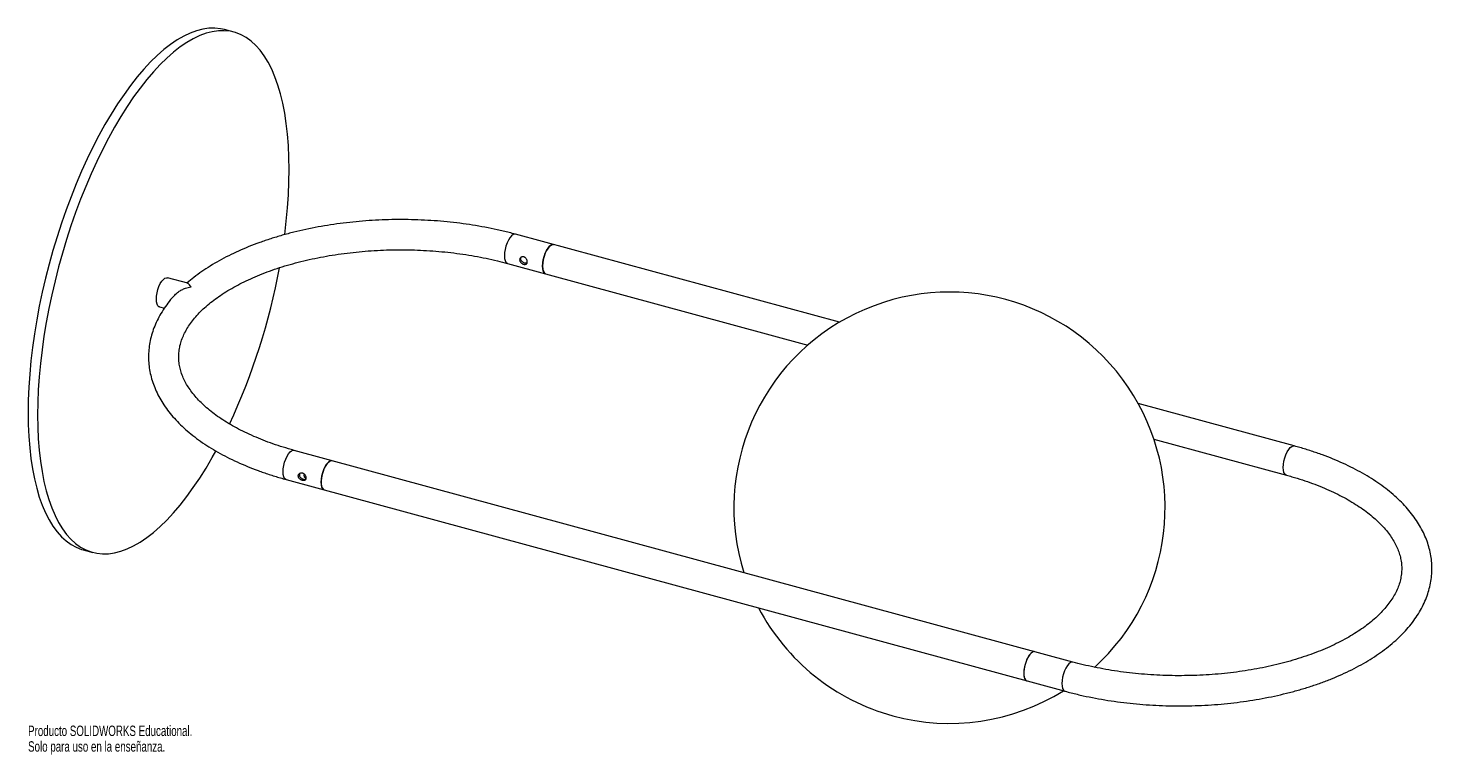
# Paper-space layout '_Trimétrica' of a CAD drawing. Header units: millimetres. Extents: x -330 to 321, y -206 to 131.
import ezdxf

# ---------------------------------------------------------------- set-up
doc = ezdxf.new("R2010")
doc.units = ezdxf.units.MM
doc.styles.add('SLDTEXTSTYLE0', font='TXT', dxfattribs={"width": 0.7})

psp = doc.layouts.new('_Trimétrica')

# ---------------------------------------------------------------- linework, layer by layer
at = {"color": 7, "linetype": 'Continuous', "lineweight": 15}
for p, q in [((-234.79, 129.29), (-239.22, 130.49)), ((45.99, -5.25), (-104.29, 35.6)), ((-107.97, 22.09), (31.41, -15.79)), ((-256.31, 12.85), (-265.74, 15.42)), ((-269.41, 1.91), (-267.12, 1.28)), ((256.99, -62.59), (184.61, -42.92)), ((154.32, -162.8), (-206.97, -64.61)), ((191.85, -59.4), (253.32, -76.1)), ((-210.64, -78.12), (150.65, -176.31)), ((-202.26, -76.13), (-202.16, -75.73)), ((-304.78, -110.76), (-300.36, -111.96))]:
    psp.add_line(p, q, dxfattribs=at)
at = {"color": 7, "linetype": 'Continuous', "lineweight": 15, "flags": 128}
for points in [[(-239.22, 130.49), (-241.06, 130.9), (-243.73, 131.18), (-246.49, 131.12), (-249.32, 130.72), (-252.21, 129.97), (-255.16, 128.89), (-258.15, 127.46), (-261.19, 125.71), (-264.26, 123.62), (-267.34, 121.21), (-270.45, 118.49), (-273.55, 115.46), (-276.65, 112.13), (-279.74, 108.51), (-282.81, 104.61), (-285.84, 100.44), (-288.84, 96.01), (-291.79, 91.34), (-294.68, 86.44), (-297.51, 81.32), (-300.27, 76), (-302.94, 70.5), (-305.53, 64.82), (-308.02, 58.98), (-310.41, 53.01), (-312.7, 46.91), (-314.86, 40.71), (-316.91, 34.42), (-318.83, 28.06), (-320.61, 21.65), (-322.26, 15.2), (-323.76, 8.74), (-325.12, 2.29), (-326.33, -4.15), (-327.38, -10.54), (-328.28, -16.88), (-329.02, -23.14), (-329.59, -29.31), (-330.01, -35.36), (-330.25, -41.29), (-330.34, -47.07)], [(-211.29, 35.41), (-210.56, 41.67), (-209.98, 47.83), (-209.57, 53.89), (-209.32, 59.82), (-209.24, 65.6), (-209.32, 71.22), (-209.57, 76.67), (-209.98, 81.92), (-210.56, 86.96), (-211.3, 91.79), (-212.19, 96.37), (-213.25, 100.71), (-214.45, 104.79), (-215.81, 108.59), (-217.32, 112.11), (-218.96, 115.34), (-220.75, 118.27), (-222.67, 120.88), (-224.71, 123.18), (-226.88, 125.15), (-229.16, 126.79), (-231.55, 128.1), (-234.05, 129.07), (-236.63, 129.7), (-239.31, 129.98), (-242.07, 129.92), (-244.89, 129.52), (-247.79, 128.77), (-250.74, 127.69), (-253.73, 126.26), (-256.77, 124.5), (-259.83, 122.42), (-262.92, 120.01), (-266.02, 117.29), (-269.13, 114.26), (-272.23, 110.92), (-275.32, 107.3), (-278.39, 103.4), (-281.42, 99.24), (-284.42, 94.81), (-287.37, 90.14), (-290.26, 85.24), (-293.09, 80.12), (-295.84, 74.8), (-298.52, 69.29), (-301.11, 63.61), (-303.6, 57.78), (-305.99, 51.8), (-308.27, 45.71), (-310.44, 39.5), (-312.49, 33.22), (-314.4, 26.86), (-316.19, 20.45), (-317.84, 14), (-319.34, 7.54), (-320.7, 1.09), (-321.91, -5.35), (-322.96, -11.74), (-323.86, -18.08), (-324.6, -24.34), (-325.17, -30.51), (-325.58, -36.56), (-325.83, -42.49), (-325.91, -48.28), (-325.91, -48.28)], [(-91.71, 20.85), (-91.63, 22.26), (-91.39, 23.77), (-91, 25.28), (-90.48, 26.74), (-89.86, 28.06), (-89.17, 29.18), (-88.44, 30.04), (-87.71, 30.6), (-87.02, 30.83), (-86.61, 30.79)], [(-86.61, 30.79), (-87.02, 30.83), (-87.71, 30.6), (-88.44, 30.04), (-89.17, 29.18), (-89.86, 28.06), (-90.48, 26.74), (-91, 25.28), (-91.39, 23.77), (-91.63, 22.26), (-91.71, 20.85), (-91.63, 19.59), (-91.39, 18.56), (-91, 17.8), (-90.48, 17.36), (-90.28, 17.28)], [(-90.28, 17.28), (-90.48, 17.36), (-91, 17.8), (-91.39, 18.56), (-91.63, 19.59), (-91.71, 20.85)], [(-270.84, 5.47), (-270.76, 6.89), (-270.52, 8.39), (-270.13, 9.91), (-269.61, 11.37), (-268.99, 12.69), (-268.3, 13.8), (-267.58, 14.66), (-266.85, 15.22), (-266.16, 15.45), (-265.74, 15.42)], [(-269.41, 1.91), (-269.61, 1.98), (-270.13, 2.43), (-270.52, 3.19), (-270.76, 4.22), (-270.84, 5.47)], [(-330.34, -47.07), (-330.25, -52.7), (-330.01, -58.14), (-329.59, -63.39), (-329.02, -68.44), (-328.28, -73.26), (-327.38, -77.84), (-326.33, -82.18), (-325.12, -86.26), (-323.76, -90.06), (-322.26, -93.58), (-320.61, -96.81), (-318.83, -99.74), (-316.91, -102.35), (-314.86, -104.65), (-312.7, -106.62), (-310.41, -108.26), (-308.02, -109.57), (-305.53, -110.54), (-304.78, -110.76)], [(-325.91, -48.28), (-325.83, -53.9), (-325.58, -59.34), (-325.17, -64.59), (-324.6, -69.64), (-323.86, -74.46), (-322.96, -79.05), (-321.91, -83.38), (-320.7, -87.46), (-319.34, -91.27), (-317.84, -94.79), (-316.19, -98.01), (-314.4, -100.94), (-312.49, -103.56), (-310.44, -105.85), (-308.27, -107.82), (-305.99, -109.47), (-303.6, -110.77), (-301.11, -111.74), (-298.52, -112.37), (-295.84, -112.65), (-293.09, -112.59), (-290.26, -112.19), (-287.37, -111.44), (-284.42, -110.36), (-281.42, -108.93), (-278.39, -107.18), (-275.32, -105.09), (-272.23, -102.68), (-269.13, -99.96), (-266.02, -96.93), (-262.92, -93.6), (-259.83, -89.98), (-256.77, -86.08), (-253.73, -81.91), (-250.74, -77.48), (-247.79, -72.81), (-244.89, -67.91), (-243.23, -64.94)], [(-194.38, -79.36), (-194.3, -77.95), (-194.06, -76.44), (-193.67, -74.93), (-193.15, -73.47), (-192.53, -72.15), (-191.84, -71.04), (-191.11, -70.18), (-190.39, -69.62), (-189.7, -69.39), (-189.28, -69.42)], [(-189.28, -69.42), (-189.44, -69.39), (-190.11, -69.49), (-190.83, -69.92), (-191.56, -70.66), (-192.27, -71.69), (-192.92, -72.94), (-193.48, -74.35), (-193.92, -75.85), (-194.22, -77.37), (-194.37, -78.82)], [(-192.95, -82.93), (-193.15, -82.85), (-193.67, -82.41), (-194.06, -81.65), (-194.3, -80.62), (-194.38, -79.36)], [(-194.37, -78.82), (-194.35, -80.15), (-194.17, -81.28), (-193.84, -82.15), (-193.37, -82.72), (-192.95, -82.93)], [(136.63, -158), (136.21, -157.96), (135.52, -158.19), (134.79, -158.75), (134.07, -159.61), (133.38, -160.73), (132.76, -162.05), (132.24, -163.5), (131.85, -165.02), (131.61, -166.52), (131.53, -167.94), (131.61, -169.19), (131.85, -170.23), (132.24, -170.98), (132.76, -171.43), (132.96, -171.51)], [(136.63, -158), (136.46, -157.96), (135.8, -158.06), (135.08, -158.49), (134.35, -159.24), (133.64, -160.26), (132.99, -161.51), (132.43, -162.92), (131.99, -164.42), (131.68, -165.94), (131.54, -167.4)], [(131.54, -167.4), (131.56, -168.73), (131.74, -169.85), (132.07, -170.72), (132.54, -171.29), (132.96, -171.51)]]:
    psp.add_lwpolyline(points, dxfattribs=at)
at = {"color": 8, "linetype": 'Continuous', "lineweight": 15, "flags": 128}
for points in [[(-104.29, 35.6), (-104.71, 35.63), (-105.4, 35.4), (-106.13, 34.84), (-106.86, 33.98), (-107.55, 32.87), (-108.17, 31.55), (-108.68, 30.09), (-109.07, 28.57), (-109.32, 27.07), (-109.4, 25.66), (-109.32, 24.4), (-109.07, 23.37), (-108.68, 22.61), (-108.17, 22.16), (-107.97, 22.09)], [(-212.07, -74.56), (-211.99, -73.14), (-211.75, -71.64), (-211.36, -70.12), (-210.84, -68.66), (-210.22, -67.35), (-209.53, -66.23), (-208.8, -65.37), (-208.08, -64.81), (-207.39, -64.58), (-206.97, -64.61)], [(251.89, -72.53), (251.97, -71.12), (252.21, -69.61), (252.6, -68.1), (253.12, -66.64), (253.74, -65.32), (254.43, -64.21), (255.15, -63.35), (255.88, -62.79), (256.57, -62.56), (256.99, -62.59)], [(-210.64, -78.12), (-210.84, -78.05), (-211.36, -77.6), (-211.75, -76.84), (-211.99, -75.81), (-212.07, -74.56)], [(253.32, -76.1), (253.12, -76.02), (252.6, -75.58), (252.21, -74.82), (251.97, -73.79), (251.89, -72.53)], [(154.32, -162.8), (153.9, -162.77), (153.21, -163), (152.48, -163.56), (151.75, -164.42), (151.06, -165.54), (150.44, -166.85), (149.93, -168.31), (149.54, -169.83), (149.3, -171.33), (149.21, -172.75), (149.3, -174), (149.54, -175.03), (149.93, -175.79), (150.44, -176.24), (150.64, -176.31)]]:
    psp.add_lwpolyline(points, dxfattribs=at)
at = {"color": 7, "linetype": 'Continuous', "lineweight": 15}
for centre, radius, start, end in [((-508.81, 74.3), 300.03, 335.01429, 349.58568), ((97.05, -91.23), 100, 312.22659, 197.51412), ((97.05, -91.23), 100, 207.67931, 301.91167)]:
    psp.add_arc(centre, radius, start, end, dxfattribs=at)
for points, knots in [([(-104.29, 35.6), (-105.25, 35.85), (-108.02, 36.59), (-112.71, 37.69), (-118.38, 38.85), (-124.16, 39.85), (-130.03, 40.69), (-135.96, 41.36), (-141.95, 41.87), (-147.98, 42.22), (-154.04, 42.39), (-160.1, 42.4), (-166.16, 42.25), (-172.2, 41.93), (-178.19, 41.44), (-184.13, 40.79), (-190, 39.97), (-195.79, 38.99), (-201.48, 37.86), (-207.05, 36.56), (-212.5, 35.12), (-217.8, 33.51), (-222.94, 31.76), (-227.92, 29.87), (-232.71, 27.83), (-237.3, 25.65), (-241.69, 23.33), (-245.86, 20.88), (-249.78, 18.3), (-253.41, 15.67), (-255.58, 13.83), (-256.63, 12.94)], [0, 0, 0, 0, 0.018525, 0.053629, 0.088703, 0.123747, 0.158768, 0.193767, 0.228751, 0.263723, 0.298687, 0.333648, 0.36861, 0.403575, 0.438548, 0.473533, 0.508534, 0.543556, 0.578603, 0.61368, 0.648792, 0.683942, 0.719135, 0.754375, 0.789665, 0.825005, 0.860396, 0.895832, 0.931305, 0.966799, 1, 1, 1, 1]), ([(-206.97, -64.61), (-207.84, -64.37), (-210.37, -63.67), (-214.43, -62.41), (-219.08, -60.79), (-223.54, -59.05), (-227.79, -57.2), (-231.82, -55.25), (-235.61, -53.21), (-239.15, -51.08), (-242.44, -48.87), (-245.47, -46.6), (-248.22, -44.28), (-250.7, -41.91), (-252.91, -39.5), (-254.83, -37.07), (-256.47, -34.62), (-257.83, -32.15), (-258.92, -29.66), (-259.73, -27.15), (-260.26, -24.61), (-260.5, -22.03), (-260.44, -19.42), (-260.07, -16.78), (-259.38, -14.15), (-258.38, -11.54), (-257.09, -8.96), (-255.52, -6.43), (-253.66, -3.93), (-251.53, -1.48), (-249.12, 0.93), (-246.44, 3.29), (-243.49, 5.59), (-240.28, 7.82), (-236.82, 9.98), (-233.11, 12.05), (-229.16, 14.04), (-224.99, 15.92), (-220.61, 17.69), (-216.03, 19.35), (-211.26, 20.89), (-206.32, 22.29), (-201.22, 23.57), (-195.99, 24.7), (-190.63, 25.69), (-185.17, 26.53), (-179.61, 27.22), (-173.99, 27.75), (-168.32, 28.13), (-162.61, 28.35), (-156.88, 28.42), (-151.16, 28.32), (-145.45, 28.07), (-139.78, 27.66), (-134.17, 27.09), (-128.63, 26.37), (-123.19, 25.5), (-117.85, 24.47), (-112.76, 23.35), (-109.52, 22.5), (-107.97, 22.09)], [0, 0, 0, 0, 0.009041, 0.026242, 0.04342, 0.060572, 0.077695, 0.094789, 0.111853, 0.12889, 0.145902, 0.162898, 0.179888, 0.196884, 0.21391, 0.230999, 0.248197, 0.265563, 0.283173, 0.301111, 0.319449, 0.338218, 0.357341, 0.376584, 0.39559, 0.414187, 0.43235, 0.45014, 0.467647, 0.484956, 0.502134, 0.519233, 0.53629, 0.553333, 0.570375, 0.587428, 0.604499, 0.621595, 0.638716, 0.655863, 0.673036, 0.690233, 0.707453, 0.724692, 0.741949, 0.759221, 0.776506, 0.793802, 0.811106, 0.828415, 0.845728, 0.863042, 0.880355, 0.897663, 0.914966, 0.932259, 0.949541, 0.96681, 0.984063, 1, 1, 1, 1]), ([(-98.78, 22.77), (-98.78, 22.66), (-98.79, 22.55), (-98.83, 22.35), (-98.86, 22.25), (-98.94, 22.08), (-98.99, 22.01), (-99.1, 21.87), (-99.16, 21.81), (-99.38, 21.67), (-99.56, 21.61), (-99.86, 21.59), (-99.96, 21.59), (-100.19, 21.62), (-100.3, 21.64), (-100.53, 21.7), (-100.65, 21.74), (-100.89, 21.84), (-101, 21.9), (-101.34, 22.1), (-101.56, 22.26), (-101.83, 22.54), (-101.91, 22.63), (-102.05, 22.84), (-102.12, 22.95), (-102.22, 23.17), (-102.26, 23.28), (-102.31, 23.5), (-102.32, 23.62), (-102.32, 23.96), (-102.27, 24.18), (-102.12, 24.47), (-102.05, 24.56), (-101.91, 24.73), (-101.83, 24.8), (-101.65, 24.93), (-101.55, 24.99), (-101.34, 25.08), (-101.23, 25.11), (-101, 25.15), (-100.89, 25.16), (-100.65, 25.15), (-100.53, 25.13), (-100.3, 25.07), (-100.19, 25.02), (-99.97, 24.91), (-99.86, 24.84), (-99.56, 24.61), (-99.38, 24.41), (-99.16, 24.08), (-99.1, 23.97), (-98.99, 23.73), (-98.94, 23.61), (-98.86, 23.37), (-98.83, 23.24), (-98.79, 23), (-98.78, 22.88), (-98.78, 22.77)], [0, 0, 0, 0, 0.03125, 0.03125, 0.0625, 0.0625, 0.09375, 0.09375, 0.125, 0.125, 0.1875, 0.1875, 0.21875, 0.21875, 0.25, 0.25, 0.28125, 0.28125, 0.3125, 0.3125, 0.375, 0.375, 0.40625, 0.40625, 0.4375, 0.4375, 0.46875, 0.46875, 0.5, 0.5, 0.5625, 0.5625, 0.59375, 0.59375, 0.625, 0.625, 0.65625, 0.65625, 0.6875, 0.6875, 0.71875, 0.71875, 0.75, 0.75, 0.78125, 0.78125, 0.8125, 0.8125, 0.875, 0.875, 0.90625, 0.90625, 0.9375, 0.9375, 0.96875, 0.96875, 1, 1, 1, 1]), ([(-98.9, 22.19), (-98.92, 22.19), (-99.06, 22.1), (-99.44, 22.1), (-100.02, 22.22), (-100.62, 22.49), (-101.16, 22.87), (-101.59, 23.37), (-101.82, 23.94), (-101.83, 24.5), (-101.67, 24.81), (-101.6, 24.95)], [0, 0, 0, 0, 0.014334, 0.144952, 0.270987, 0.391086, 0.513223, 0.641956, 0.771977, 0.896175, 1, 1, 1, 1]), ([(-262.32, 7.38), (-262.51, 7.18), (-263.65, 5.99), (-265.46, 3.69), (-267.74, 0.49), (-269.68, -2.78), (-271.29, -6.11), (-272.58, -9.47), (-273.54, -12.86), (-274.17, -16.26), (-274.48, -19.66), (-274.48, -23.05), (-274.15, -26.43), (-273.51, -29.78), (-272.56, -33.1), (-271.3, -36.38), (-269.74, -39.63), (-267.86, -42.82), (-265.67, -45.96), (-263.19, -49.03), (-260.4, -52.02), (-257.32, -54.93), (-253.97, -57.74), (-250.34, -60.44), (-246.46, -63.03), (-242.34, -65.49), (-237.99, -67.82), (-233.43, -70.02), (-228.66, -72.09), (-223.71, -74.01), (-218.59, -75.78), (-214.21, -77.13), (-211.52, -77.88), (-210.64, -78.12)], [0, 0, 0, 0, 0.006623, 0.041146, 0.075432, 0.109417, 0.143047, 0.176294, 0.209164, 0.241699, 0.273971, 0.306079, 0.338134, 0.370215, 0.402432, 0.434883, 0.467641, 0.500749, 0.534218, 0.568029, 0.602139, 0.63649, 0.67102, 0.705669, 0.740388, 0.775136, 0.809879, 0.844597, 0.87928, 0.913924, 0.948526, 0.983086, 1, 1, 1, 1]), ([(-262.3, 7.36), (-261.76, 7.9), (-260.79, 8.87), (-259.03, 9.86), (-257.08, 10.68), (-255.62, 11.04), (-254.76, 11.18), (-254.75, 11.18)], [0, 0, 0, 0, 0.264799, 0.474808, 0.690765, 0.998077, 1, 1, 1, 1]), ([(-254.75, 11.18), (-254.75, 11.18), (-254.97, 11.55), (-255.41, 12.17), (-255.94, 12.74), (-256.23, 12.79), (-256.32, 12.8)], [0, 0, 0, 0, 0.002953, 0.393175, 0.794814, 1, 1, 1, 1]), ([(150.65, -176.31), (151.6, -176.57), (154.37, -177.3), (159.06, -178.41), (164.74, -179.57), (170.51, -180.57), (176.38, -181.4), (182.31, -182.08), (188.31, -182.59), (194.34, -182.93), (200.39, -183.11), (206.46, -183.12), (212.51, -182.96), (218.55, -182.64), (224.54, -182.15), (230.48, -181.5), (236.36, -180.68), (242.14, -179.71), (247.83, -178.57), (253.4, -177.28), (258.85, -175.83), (264.15, -174.23), (269.29, -172.48), (274.27, -170.58), (279.06, -168.54), (283.65, -166.36), (288.04, -164.04), (292.21, -161.59), (296.14, -159.02), (299.82, -156.32), (303.25, -153.5), (306.4, -150.57), (309.26, -147.53), (311.83, -144.41), (314.09, -141.2), (316.03, -137.93), (317.64, -134.61), (318.93, -131.24), (319.89, -127.85), (320.53, -124.46), (320.84, -121.05), (320.83, -117.66), (320.5, -114.29), (319.86, -110.93), (318.91, -107.61), (317.65, -104.33), (316.09, -101.09), (314.21, -97.89), (312.03, -94.75), (309.54, -91.68), (306.75, -88.69), (303.67, -85.78), (300.32, -82.97), (296.69, -80.27), (292.81, -77.69), (288.69, -75.22), (284.34, -72.89), (279.78, -70.69), (275.01, -68.63), (270.06, -66.71), (264.94, -64.93), (260.56, -63.58), (257.87, -62.84), (256.99, -62.59)], [0, 0, 0, 0, 0.008888, 0.02573, 0.042557, 0.059371, 0.076172, 0.092964, 0.109749, 0.126527, 0.143302, 0.160075, 0.176849, 0.193624, 0.210403, 0.227188, 0.243981, 0.260784, 0.277598, 0.294427, 0.311273, 0.328137, 0.345022, 0.361929, 0.37886, 0.395815, 0.412795, 0.429796, 0.446815, 0.463844, 0.480866, 0.497861, 0.514805, 0.531667, 0.548414, 0.565013, 0.581439, 0.597678, 0.613732, 0.629623, 0.645386, 0.661069, 0.676725, 0.692394, 0.70813, 0.72398, 0.73998, 0.756151, 0.772498, 0.789013, 0.805673, 0.822451, 0.839316, 0.85624, 0.873198, 0.89017, 0.907139, 0.924096, 0.941037, 0.957958, 0.974858, 0.991739, 1, 1, 1, 1]), ([(-204.99, -76.48), (-204.99, -76.59), (-204.98, -76.71), (-204.93, -76.93), (-204.89, -77.05), (-204.79, -77.27), (-204.73, -77.37), (-204.58, -77.58), (-204.5, -77.68), (-204.23, -77.95), (-204.01, -78.11), (-203.68, -78.31), (-203.56, -78.37), (-203.32, -78.47), (-203.21, -78.51), (-202.97, -78.57), (-202.86, -78.6), (-202.64, -78.62), (-202.53, -78.62), (-202.23, -78.6), (-202.05, -78.54), (-201.83, -78.4), (-201.77, -78.34), (-201.66, -78.21), (-201.61, -78.13), (-201.53, -77.96), (-201.51, -77.86), (-201.47, -77.66), (-201.46, -77.55), (-201.46, -77.22), (-201.5, -76.97), (-201.61, -76.61), (-201.66, -76.48), (-201.77, -76.25), (-201.83, -76.13), (-201.98, -75.91), (-202.06, -75.81), (-202.24, -75.62), (-202.33, -75.53), (-202.53, -75.37), (-202.64, -75.3), (-202.86, -75.19), (-202.97, -75.14), (-203.21, -75.08), (-203.32, -75.06), (-203.56, -75.05), (-203.68, -75.06), (-204.01, -75.12), (-204.23, -75.21), (-204.5, -75.41), (-204.58, -75.48), (-204.73, -75.65), (-204.79, -75.74), (-204.89, -75.94), (-204.93, -76.04), (-204.98, -76.25), (-204.99, -76.37), (-204.99, -76.48)], [0, 0, 0, 0, 0.03125, 0.03125, 0.0625, 0.0625, 0.09375, 0.09375, 0.125, 0.125, 0.1875, 0.1875, 0.21875, 0.21875, 0.25, 0.25, 0.28125, 0.28125, 0.3125, 0.3125, 0.375, 0.375, 0.40625, 0.40625, 0.4375, 0.4375, 0.46875, 0.46875, 0.5, 0.5, 0.5625, 0.5625, 0.59375, 0.59375, 0.625, 0.625, 0.65625, 0.65625, 0.6875, 0.6875, 0.71875, 0.71875, 0.75, 0.75, 0.78125, 0.78125, 0.8125, 0.8125, 0.875, 0.875, 0.90625, 0.90625, 0.9375, 0.9375, 0.96875, 0.96875, 1, 1, 1, 1]), ([(-204.25, -75.27), (-204.3, -75.32), (-204.45, -75.52), (-204.47, -75.78), (-204.48, -75.98)], [0, 0, 0, 0, 0.2535142, 1, 1, 1, 1]), ([(-204.48, -75.98), (-204.46, -76.17), (-204.42, -76.54), (-204.08, -77.08), (-203.6, -77.53), (-203, -77.88), (-202.39, -78.07), (-201.9, -78.12), (-201.68, -78.04), (-201.58, -78.01)], [0, 0, 0, 0, 0.147823, 0.295464, 0.447882, 0.604778, 0.756167, 0.900427, 1, 1, 1, 1]), ([(-201.47, -77.68), (-201.61, -77.56), (-201.91, -77.28), (-202.22, -76.74), (-202.25, -76.33), (-202.26, -76.13)], [0, 0, 0, 0, 0.28702, 0.649631, 1, 1, 1, 1]), ([(253.32, -76.1), (254.19, -76.34), (256.72, -77.04), (260.78, -78.31), (265.44, -79.92), (269.89, -81.66), (274.14, -83.51), (278.17, -85.46), (281.96, -87.51), (285.5, -89.64), (288.79, -91.84), (291.82, -94.11), (294.58, -96.44), (297.06, -98.81), (299.26, -101.21), (301.18, -103.64), (302.82, -106.09), (304.18, -108.56), (305.27, -111.05), (306.08, -113.56), (306.61, -116.1), (306.86, -118.68), (306.79, -121.29), (306.42, -123.93), (305.73, -126.57), (304.73, -129.18), (303.44, -131.75), (301.87, -134.29), (300.01, -136.78), (297.88, -139.24), (295.47, -141.64), (292.79, -144), (289.84, -146.3), (286.63, -148.54), (283.17, -150.69), (279.46, -152.77), (275.51, -154.75), (271.34, -156.63), (266.96, -158.41), (262.38, -160.06), (257.61, -161.6), (252.67, -163.01), (247.57, -164.28), (242.34, -165.41), (236.98, -166.4), (231.52, -167.24), (225.97, -167.93), (220.34, -168.47), (214.67, -168.85), (208.96, -169.07), (203.23, -169.13), (197.51, -169.04), (191.8, -168.78), (186.13, -168.37), (180.52, -167.8), (174.98, -167.08), (169.54, -166.21), (164.2, -165.19), (159.11, -164.06), (155.87, -163.21), (154.32, -162.8)], [0, 0, 0, 0, 0.009041, 0.026242, 0.04342, 0.060572, 0.077695, 0.094789, 0.111853, 0.12889, 0.145902, 0.162898, 0.179888, 0.196884, 0.21391, 0.230999, 0.248197, 0.265563, 0.283173, 0.301111, 0.319449, 0.338218, 0.357341, 0.376584, 0.39559, 0.414187, 0.43235, 0.45014, 0.467647, 0.484956, 0.502134, 0.519233, 0.53629, 0.553333, 0.570375, 0.587428, 0.604499, 0.621595, 0.638716, 0.655863, 0.673036, 0.690233, 0.707453, 0.724692, 0.741949, 0.759221, 0.776506, 0.793802, 0.811106, 0.828415, 0.845728, 0.863042, 0.880355, 0.897663, 0.914966, 0.932259, 0.949541, 0.96681, 0.984063, 1, 1, 1, 1])]:
    psp.add_open_spline(points, degree=3, knots=knots, dxfattribs=at)

# ---------------------------------------------------------------- texts
at = {"color": 7, "linetype": 'Continuous', "char_height": 4.8336, "attachment_point": 1, "style": 'SLDTEXTSTYLE0'}
for s, insert in [('Producto SOLIDWORKS Educational.', (-330.34, -192.25)), ('Solo para uso en la enseñanza.', (-330.34, -199.5))]:
    psp.add_mtext(s, dxfattribs=dict(at, insert=insert))

doc.saveas('drawing.dxf')
